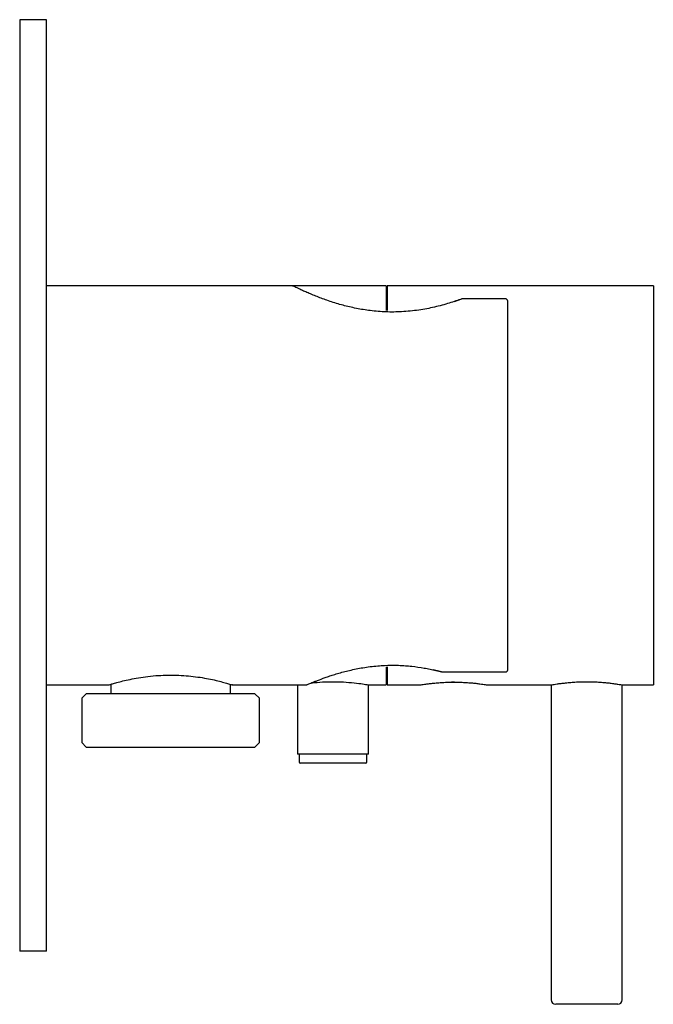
# Model space of a CAD drawing. Header units: millimetres. Extents: x 4139.481 to 4139.553, y 1810.622 to 1810.733.
import ezdxf

# ---------------------------------------------------------------- set-up
doc = ezdxf.new("R2010")
doc.units = ezdxf.units.MM
doc.layers.add('SANINDUSA', color=3, linetype='Continuous')

msp = doc.modelspace()

# ---------------------------------------------------------------- linework, layer by layer
at = {"layer": 'SANINDUSA'}
for p, q in [((4139.48437, 1810.73347), (4139.48137, 1810.73347)), ((4139.48137, 1810.73347), (4139.48137, 1810.62847)), ((4139.48437, 1810.62847), (4139.48437, 1810.73347)), ((4139.51212, 1810.70347), (4139.48437, 1810.70347)), ((4139.52267, 1810.70347), (4139.51212, 1810.70347)), ((4139.52267, 1810.70347), (4139.52267, 1810.70068)), ((4139.55277, 1810.70347), (4139.52277, 1810.70347)), ((4139.52277, 1810.70347), (4139.52277, 1810.70068)), ((4139.55277, 1810.70347), (4139.55277, 1810.65847)), ((4139.52277, 1810.70202), (4139.52267, 1810.70202)), ((4139.53036, 1810.70171), (4139.5312, 1810.702)), ((4139.53612, 1810.702), (4139.5312, 1810.702)), ((4139.52267, 1810.66052), (4139.52267, 1810.65847)), ((4139.52267, 1810.65992), (4139.52277, 1810.65992)), ((4139.52277, 1810.66052), (4139.52277, 1810.65847)), ((4139.5289, 1810.65994), (4139.53612, 1810.65994)), ((4139.53027, 1810.6588), (4139.53004, 1810.65879)), ((4139.53037, 1810.65879), (4139.53027, 1810.6588)), ((4139.48437, 1810.65847), (4139.49137, 1810.65847)), ((4139.49162, 1810.65855), (4139.49162, 1810.65747)), ((4139.50512, 1810.65747), (4139.50512, 1810.65855)), ((4139.50537, 1810.65847), (4139.51369, 1810.65847)), ((4139.51267, 1810.65847), (4139.51267, 1810.65067)), ((4139.52067, 1810.65067), (4139.52067, 1810.65847)), ((4139.52071, 1810.65847), (4139.52267, 1810.65847)), ((4139.52277, 1810.65847), (4139.52648, 1810.65847)), ((4139.53406, 1810.65847), (4139.54123, 1810.65847)), ((4139.54127, 1810.65847), (4139.54127, 1810.62297)), ((4139.54927, 1810.62297), (4139.54927, 1810.65847)), ((4139.54931, 1810.65847), (4139.55277, 1810.65847)), ((4139.48887, 1810.65747), (4139.48837, 1810.65697)), ((4139.48837, 1810.65697), (4139.48837, 1810.65197)), ((4139.50787, 1810.65747), (4139.48887, 1810.65747)), ((4139.50837, 1810.65697), (4139.50787, 1810.65747)), ((4139.50837, 1810.65197), (4139.50837, 1810.65697)), ((4139.48837, 1810.65197), (4139.48887, 1810.65147)), ((4139.48887, 1810.65147), (4139.50787, 1810.65147)), ((4139.50787, 1810.65147), (4139.50837, 1810.65197)), ((4139.51667, 1810.65067), (4139.51267, 1810.65067)), ((4139.51287, 1810.65067), (4139.51287, 1810.64977)), ((4139.52067, 1810.65067), (4139.51667, 1810.65067)), ((4139.52043, 1810.64977), (4139.52047, 1810.64977)), ((4139.52047, 1810.64977), (4139.52047, 1810.65067)), ((4139.52037, 1810.64967), (4139.51297, 1810.64967)), ((4139.48437, 1810.62847), (4139.48137, 1810.62847)), ((4139.54464, 1810.62247), (4139.54177, 1810.62247)), ((4139.54877, 1810.62247), (4139.54464, 1810.62247))]:
    msp.add_line(p, q, dxfattribs=at)
for centre, radius, start, end in [((4139.51297, 1810.64977), 0.0001, 180, 270), ((4139.52037, 1810.64977), 0.0001, 270, 0), ((4139.54177, 1810.62297), 0.0005, 180, 270), ((4139.54877, 1810.62297), 0.0005, 270, 0)]:
    msp.add_arc(centre, radius, start, end, dxfattribs=at)
for points, knots in [([(4139.5312, 1810.702), (4139.53098, 1810.70192), (4139.53052, 1810.70176), (4139.52977, 1810.70152), (4139.52897, 1810.70128), (4139.52812, 1810.70107), (4139.52724, 1810.70088), (4139.52633, 1810.70073), (4139.52538, 1810.70061), (4139.52444, 1810.70054), (4139.52323, 1810.7005), (4139.52204, 1810.70055), (4139.5209, 1810.70066), (4139.51981, 1810.70082), (4139.51878, 1810.70103), (4139.51778, 1810.70128), (4139.51679, 1810.70156), (4139.51586, 1810.70188), (4139.51501, 1810.70219), (4139.51441, 1810.70244), (4139.51385, 1810.70267), (4139.51335, 1810.70289), (4139.51294, 1810.70308), (4139.51261, 1810.70323), (4139.51237, 1810.70335), (4139.5122, 1810.70343), (4139.51213, 1810.70347), (4139.51211, 1810.70348), (4139.51212, 1810.70347), (4139.51213, 1810.70347)], [0, 0, 0, 0, 0.035242, 0.070711, 0.106903, 0.143357, 0.178603, 0.214123, 0.250563, 0.287347, 0.319519, 0.385097, 0.418585, 0.449163, 0.511218, 0.542732, 0.576162, 0.643983, 0.678431, 0.71484, 0.751509, 0.789035, 0.826878, 0.861733, 0.896873, 0.93296, 0.969391, 0.987077, 1, 1, 1, 1]), ([(4139.53637, 1810.70173), (4139.53636, 1810.70177), (4139.53636, 1810.70183), (4139.53631, 1810.70191), (4139.53624, 1810.70197), (4139.53617, 1810.702), (4139.53613, 1810.702), (4139.53612, 1810.702)], [0, 0, 0, 0, 0.234468, 0.46922, 0.695184, 0.905938, 1, 1, 1, 1]), ([(4139.53637, 1810.66021), (4139.53637, 1810.66064), (4139.53637, 1810.66151), (4139.53637, 1810.66337), (4139.53637, 1810.66565), (4139.53637, 1810.66833), (4139.53637, 1810.67131), (4139.53637, 1810.67448), (4139.53637, 1810.67772), (4139.53637, 1810.68097), (4139.53637, 1810.68422), (4139.53637, 1810.68747), (4139.53637, 1810.69064), (4139.53637, 1810.69361), (4139.53637, 1810.69629), (4139.53637, 1810.69857), (4139.53637, 1810.70044), (4139.53637, 1810.70131), (4139.53637, 1810.70173)], [0, 0, 0, 0, 0.060018, 0.122114, 0.185677, 0.25, 0.314323, 0.377886, 0.439982, 0.5, 0.560018, 0.622114, 0.685677, 0.75, 0.814323, 0.877886, 0.939982, 1, 1, 1, 1]), ([(4139.51369, 1810.65847), (4139.51369, 1810.65847), (4139.51366, 1810.65846), (4139.51372, 1810.65849), (4139.51383, 1810.65854), (4139.51408, 1810.65864), (4139.51443, 1810.65879), (4139.51486, 1810.65896), (4139.5154, 1810.65917), (4139.51604, 1810.6594), (4139.51658, 1810.65958), (4139.51718, 1810.65976), (4139.51783, 1810.65995), (4139.51853, 1810.66012), (4139.51926, 1810.66028), (4139.52004, 1810.66043), (4139.52086, 1810.66055), (4139.52167, 1810.66063), (4139.52273, 1810.6607), (4139.52379, 1810.66071), (4139.52482, 1810.66065), (4139.52579, 1810.66056), (4139.52672, 1810.66043), (4139.52785, 1810.66021), (4139.52848, 1810.66005), (4139.5289, 1810.65994)], [0, 0, 0, 0, 0.000607, 0.039415, 0.074494, 0.145819, 0.182132, 0.217929, 0.2906, 0.32753, 0.365906, 0.404533, 0.443953, 0.483654, 0.522895, 0.562438, 0.602992, 0.643921, 0.679969, 0.753479, 0.791051, 0.824699, 0.893053, 0.92781, 1, 1, 1, 1]), ([(4139.5289, 1810.65994), (4139.5287, 1810.66), (4139.5284, 1810.66008), (4139.52806, 1810.66015), (4139.52796, 1810.66017)], [0, 0, 0, 0, 0.690694, 1, 1, 1, 1]), ([(4139.53612, 1810.65994), (4139.53614, 1810.65995), (4139.5362, 1810.65995), (4139.53627, 1810.65999), (4139.53632, 1810.66005), (4139.53636, 1810.66013), (4139.53636, 1810.66019), (4139.53637, 1810.66021)], [0, 0, 0, 0, 0.197221, 0.394247, 0.596688, 0.811735, 1, 1, 1, 1]), ([(4139.49137, 1810.65847), (4139.49138, 1810.65848), (4139.49142, 1810.65849), (4139.49171, 1810.65858), (4139.49216, 1810.65871), (4139.49278, 1810.65888), (4139.49356, 1810.65906), (4139.49449, 1810.65925), (4139.49554, 1810.65941), (4139.49666, 1810.65953), (4139.49784, 1810.65959), (4139.499, 1810.65959), (4139.50013, 1810.65953), (4139.5012, 1810.65941), (4139.5022, 1810.65926), (4139.5031, 1810.65908), (4139.5039, 1810.65889), (4139.50455, 1810.65871), (4139.50503, 1810.65857), (4139.5053, 1810.65849), (4139.5054, 1810.65846), (4139.50532, 1810.65849), (4139.50528, 1810.6585)], [0, 0, 0, 0, 0.048924, 0.099308, 0.148221, 0.198482, 0.248753, 0.300412, 0.351832, 0.404831, 0.454684, 0.506103, 0.554076, 0.603405, 0.652122, 0.702136, 0.753011, 0.805336, 0.856525, 0.909315, 0.955379, 1, 1, 1, 1]), ([(4139.51422, 1810.6587), (4139.51443, 1810.65872), (4139.51499, 1810.65879), (4139.51617, 1810.65885), (4139.51754, 1810.65884), (4139.51881, 1810.65875), (4139.51986, 1810.65862), (4139.52051, 1810.65851), (4139.52078, 1810.65846), (4139.52071, 1810.65847), (4139.52071, 1810.65847)], [0, 0, 0, 0, 0.089729, 0.241553, 0.391262, 0.539866, 0.69007, 0.842098, 0.993352, 1, 1, 1, 1]), ([(4139.52648, 1810.65847), (4139.52648, 1810.65847), (4139.52648, 1810.65847), (4139.52659, 1810.65849), (4139.52681, 1810.65853), (4139.52713, 1810.65858), (4139.52754, 1810.65863), (4139.52802, 1810.65868), (4139.52857, 1810.65873), (4139.52918, 1810.65877), (4139.5298, 1810.65879), (4139.53045, 1810.6588), (4139.53108, 1810.65878), (4139.53169, 1810.65875), (4139.53225, 1810.65871), (4139.53277, 1810.65866), (4139.53321, 1810.6586), (4139.53358, 1810.65855), (4139.53385, 1810.65851), (4139.53401, 1810.65848), (4139.53408, 1810.65847), (4139.53406, 1810.65847), (4139.53406, 1810.65847)], [0, 0, 0, 0, 0.0346766, 0.0868246, 0.1404724, 0.1928797, 0.2467703, 0.299817, 0.3543972, 0.4074833, 0.462146, 0.5145856, 0.5685668, 0.6206887, 0.6742954, 0.7269164, 0.7810313, 0.8341941, 0.8889109, 0.941819, 0.9962996, 1, 1, 1, 1]), ([(4139.54123, 1810.65848), (4139.54123, 1810.65847), (4139.54123, 1810.65847), (4139.54135, 1810.6585), (4139.54158, 1810.65854), (4139.54192, 1810.65859), (4139.54235, 1810.65865), (4139.54287, 1810.65871), (4139.54345, 1810.65877), (4139.5441, 1810.65881), (4139.54476, 1810.65884), (4139.54545, 1810.65884), (4139.54612, 1810.65883), (4139.54677, 1810.65879), (4139.54737, 1810.65874), (4139.54792, 1810.65868), (4139.5484, 1810.65862), (4139.54879, 1810.65856), (4139.54908, 1810.65851), (4139.54926, 1810.65848), (4139.54933, 1810.65847), (4139.54931, 1810.65847), (4139.54931, 1810.65847)], [0, 0, 0, 0, 0.034375, 0.0864196, 0.1399594, 0.192294, 0.246105, 0.2991647, 0.3537571, 0.4068686, 0.4615624, 0.51394, 0.5678607, 0.6198713, 0.6733603, 0.7259337, 0.779995, 0.8331885, 0.887938, 0.9408497, 0.9953392, 1, 1, 1, 1])]:
    msp.add_open_spline(points, degree=3, knots=knots, dxfattribs=at)

doc.saveas('drawing.dxf')
